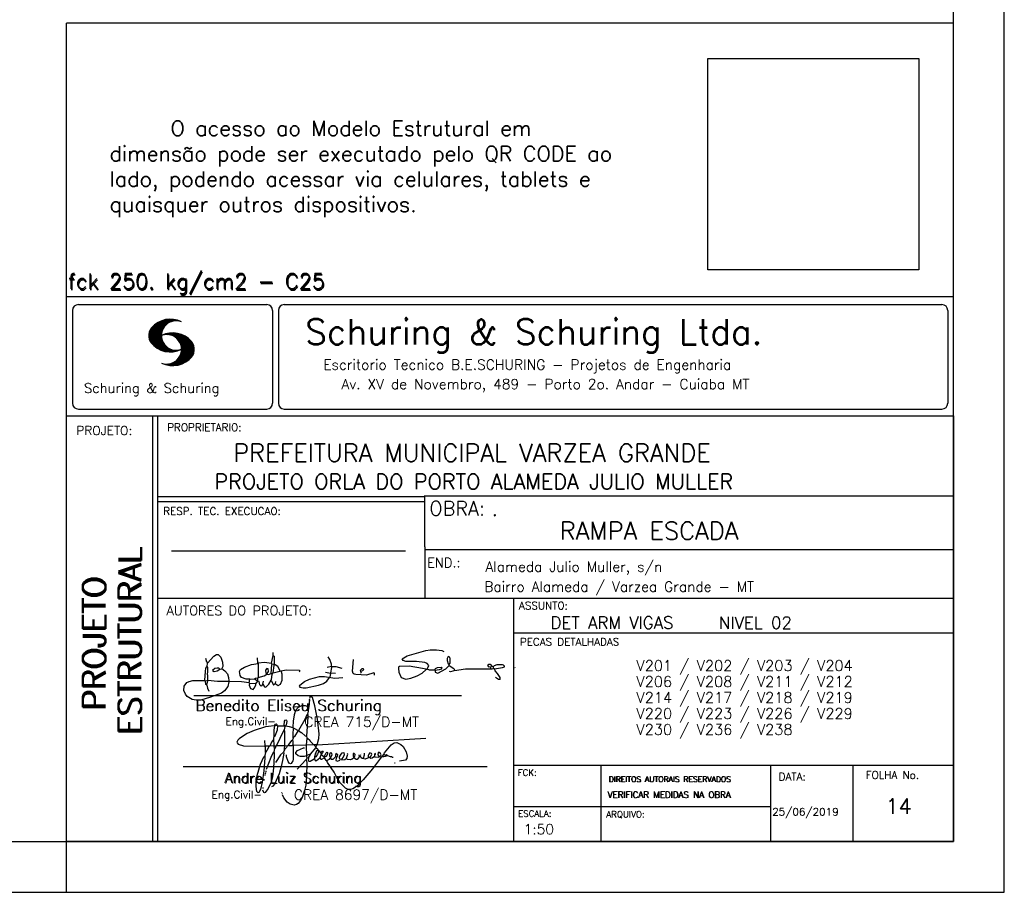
# Model space of a CAD drawing. Extents: x 0 to 119, y 0 to 84.
# Tile 11 of 16: x 99 to 119, y 0 to 17. Entities that reach past the tile are written whole.
import ezdxf

# ---------------------------------------------------------------- set-up
doc = ezdxf.new("R2010")
doc.units = 0
doc.header["$MEASUREMENT"] = 0
doc.layers.get('0').update_dxf_attribs({"linetype": 'CONTINUOUS'})
for name, color, linetype in [('1', 1, 'CONTINUOUS'), ('2', 2, 'CONTINUOUS'), ('6', 6, 'CONTINUOUS'), ('8', 8, 'CONTINUOUS')]:
    doc.layers.add(name, color=color, linetype=linetype)
doc.styles.get("Standard").update_dxf_attribs({"font": 'ROMANS.SHX'})
picture_1 = doc.add_image_def('image1.png', size_in_pixel=(300, 300))

# ---------------------------------------------------------------- blocks, each defined once
blk = doc.blocks.new('assinaturabenedito')
at = {"color": 162}
for points in [[(155.13, 165.22), (153.4, 165.22), (152.58, 165.54), (153.16, 166.78), (152.67, 167.35), (151.85, 167.68), (149.14, 168.01), (145.61, 168.01), (144.71, 168.34), (144.46, 168.91), (146.1, 169.9), (152.17, 171.62), (153.65, 171.87), (155.7, 171.87), (157.43, 171.62), (158.08, 171.29)], [(80.21, 160.29), (79.88, 160.45), (79.72, 161.68), (80.29, 161.77), (80.46, 162.01), (80.54, 163.49), (80.37, 163.74), (80.54, 164.8), (80.46, 166.12), (80.29, 166.36), (80.37, 167.51), (82.43, 169.81), (83.41, 170.39), (83.9, 170.39), (84.81, 169.48), (85.38, 167.84), (85.46, 166.36), (85.13, 165.71), (86.12, 164.97), (86.94, 163.98), (87.35, 162.83), (87.43, 161.68), (87.19, 161.52), (83.66, 161.52), (80.46, 161.77)], [(80.46, 167.68), (80.21, 167.84), (79.88, 169.07)], [(96.95, 167.51), (96.79, 169.24)], [(101.55, 163.82), (102.04, 164.31), (102.28, 166.78), (102.28, 167.1), (101.55, 167.19), (101.46, 167.51), (101.96, 170.06), (102.28, 169.81), (102.28, 167.27)], [(101.96, 170.06), (102.04, 170.96)], [(120.99, 164.31), (121.24, 166.12), (121.16, 167.19), (120.66, 168.66), (120.09, 169.57)], [(135.35, 163.57), (135.27, 164.23), (135.11, 164.31), (132.64, 163.57), (129.12, 163.74), (128.62, 163.9), (128.3, 164.15), (128.05, 164.89), (128.46, 168.66)], [(159.89, 166.69), (159.89, 167.1), (160.22, 167.51), (160.22, 168.91), (160.05, 169.48), (159.56, 169.65), (159.23, 168.99), (159.23, 168.42), (159.56, 167.27), (159.8, 167.19)], [(79.55, 161.85), (79.72, 164.8), (79.88, 165.87), (80.21, 166.28)], [(84.48, 165.54), (84.15, 165.87), (83.57, 165.87), (82.84, 165.71), (82.1, 165.05), (82.59, 164.8), (83.57, 164.97), (84.48, 165.54)], [(84.48, 165.54), (85.05, 165.63)], [(94.32, 162.18), (93.09, 162.18), (91.53, 162.83), (91.12, 163.41), (90.96, 164.8), (91.29, 165.38), (92.52, 166.2), (94.82, 167.1), (97.03, 167.43), (97.11, 162.92)], [(101.46, 167.43), (99.17, 167.76), (97.11, 167.51)], [(98.59, 160.54), (99.17, 159.71), (99.58, 159.63), (100.56, 160.62), (101.38, 161.93), (102.12, 160.29), (102.69, 160.78), (103.6, 160.12), (104.42, 160.54), (104.99, 161.85), (104.99, 163.9), (104.66, 164.97), (106.3, 165.3), (110.57, 165.22), (110.74, 164.97), (110.49, 164.56)], [(99.9, 163.9), (100.48, 164.8), (100.4, 165.63), (99.9, 165.79), (99.49, 165.22), (99.58, 164.23), (99.82, 164.15)], [(101.3, 164.07), (101.55, 167.1)], [(104.34, 164.97), (103.51, 166.36), (102.69, 166.94), (102.37, 166.94)], [(121.16, 166.36), (119.76, 166.04)], [(121.24, 166.2), (121.48, 166.36), (122.55, 166.36), (124.6, 165.87)], [(130.84, 164.8), (130.76, 165.22), (131.25, 165.79), (131.58, 165.71), (131.66, 165.3), (131.41, 164.97), (130.84, 164.8)], [(152.26, 165.38), (152.17, 165.54), (151.11, 165.79), (146.68, 166.53), (143.56, 166.36), (143.23, 166.2), (143.15, 165.79), (143.31, 164.56), (144.13, 162.83), (145.61, 162.26), (147.25, 162.51), (149.38, 163.33), (151.02, 164.23), (152.26, 165.38)], [(152.26, 165.38), (152.5, 165.54)], [(155.21, 165.05), (155.13, 165.3), (155.37, 165.71), (156.03, 166.04), (157.26, 166.2), (157.43, 165.87), (157.18, 165.54), (156.6, 165.3), (155.21, 165.05)], [(155.21, 165.05), (155.29, 164.48), (156.19, 164.23), (158.82, 165.63), (159.89, 166.69), (161.36, 165.79), (161.61, 165.3), (161.61, 165.13), (161.12, 164.89), (160.3, 164.64), (159.97, 164.72)], [(161.61, 165.13), (165.22, 165.63), (174, 165.63), (174.41, 165.71), (174.49, 166.28)], [(176.63, 162.1), (176.63, 162.75), (175.81, 164.15), (174.99, 164.97), (174.82, 165.63), (177.36, 166.04), (178.02, 166.28), (178.02, 166.53), (177.78, 166.86), (177.36, 166.94), (175.56, 166.94), (174.66, 166.61), (174.49, 166.36), (173.02, 166.2), (172.61, 166.69), (172.93, 167.19), (173.34, 167.19), (173.75, 166.86), (173.84, 166.45)], [(173.59, 165.63), (173.59, 166.12)], [(174.82, 165.63), (174.58, 165.71)], [(181.55, 165.95), (181.47, 166.12)], [(94.08, 161.03), (94.32, 162.18), (95.88, 162.34), (96.21, 162.59), (96.95, 162.67)], [(96.87, 161.77), (96.54, 161.77), (95.88, 162.26)], [(98.59, 160.54), (98.1, 159.96), (97.61, 160.37), (97.36, 161.44), (96.87, 161.6), (97.03, 162.75), (99.08, 163.33), (99.9, 163.9), (100.48, 163.74), (101.3, 164.07), (101.55, 163.9), (101.38, 162.01)], [(102.04, 164.31), (104.58, 164.97)], [(110.74, 160.29), (110.57, 159.96), (110.74, 159.63), (111.88, 159.39), (112.87, 159.39), (116.89, 160.21), (118.53, 160.86), (119.68, 161.6), (120.5, 162.83)], [(110.74, 160.29), (112.29, 161.44), (113.94, 162.18), (117.22, 163.08), (118.86, 163.16), (122.22, 162.59), (124.85, 162.83)], [(120.83, 164.15), (119.19, 164.39)], [(120.83, 164.15), (120.58, 163)], [(120.83, 164.15), (121.07, 164.31), (122.47, 164.23)], [(130.84, 164.8), (130.76, 164.48), (130.92, 164.23)], [(176.63, 162.1), (176.13, 162.1), (175.07, 162.75)], [(176.63, 162.1), (176.63, 162.1)], [(87.43, 161.36), (87.1, 159.8), (86.04, 158.4), (84.97, 157.66), (81.44, 156.27), (78.16, 155.28), (76.68, 155.28), (75.37, 155.53), (73.73, 156.51), (73.15, 157.25), (72.66, 158.56), (72.74, 159.96), (73.65, 161.11), (74.38, 161.52), (75.53, 161.77), (79.64, 161.77)], [(80.21, 160.29), (80.46, 161.6)], [(80.21, 160.29), (80.37, 159.22), (80.87, 158.32)], [(94.08, 161.03), (91.53, 161.36), (87.43, 161.52)], [(94.08, 161.03), (94.08, 160.86)], [(96.29, 160.7), (94.24, 160.86), (94.08, 160.21), (94.57, 159.14), (95.39, 158.89), (95.8, 159.22), (96.29, 160.29), (96.29, 160.7)], [(96.29, 160.7), (96.87, 161.52)], [(98.59, 160.54), (98.76, 161.6)], [(102.78, 160.78), (102.86, 161.52)]]:
    blk.add_lwpolyline(points, dxfattribs=at)
blk = doc.blocks.new('assinaturanadre')
at = {"color": 162}
for points in [[(-225.3, 18.87), (-225.71, 15.34), (-225.87, 15.1), (-226.28, 15.26), (-226.36, 15.59), (-227.18, 16), (-229.07, 16), (-230.71, 15.18), (-231.94, 13.7), (-232.6, 11.73), (-233.01, 8.69), (-233.17, 5.9), (-233.01, 5.41), (-233.26, 2.62), (-233.26, 1.06), (-233.09, 0.65), (-233.34, -0.09), (-233.17, -0.67), (-233.17, -2.55), (-233.67, -2.8), (-235.23, -2.8), (-235.14, -2.23), (-233.42, -0.17)], [(-225.3, 18.87), (-225.46, 18.87), (-225.54, 18.46)], [(-225.3, 18.87), (-225.22, 19.04)], [(-221.69, -2.31), (-221.03, 0.57), (-220.87, 2.86), (-221.52, 9.6), (-222.84, 15.92), (-223.98, 19.86), (-224.56, 20.6), (-224.89, 20.68), (-225.22, 20.19), (-225.22, 19.53)], [(-225.87, 15.1), (-225.95, 13.46), (-226.28, 11.98), (-226.61, 11.73), (-227.59, 9.51), (-230.47, 4.42), (-229.32, 3.44), (-229.07, 3.44), (-227.43, 1.88), (-226.69, 1.63), (-226.61, 0.81), (-226.86, -2.47), (-226.77, -7.81), (-226.53, -8.71), (-226.86, -9.37), (-226.61, -10.68), (-226.69, -17.25), (-227.1, -21.27), (-227.76, -23.82), (-228.83, -27.19), (-229.56, -28.58), (-230.71, -29.9), (-231.53, -30.47), (-232.52, -30.72), (-234.41, -30.31), (-235.88, -29.24), (-237.44, -27.27), (-238.1, -25.79)], [(-237.2, 6.72), (-237.03, 8.78), (-236.78, 9.27), (-236.46, 9.43), (-236.13, 9.27), (-235.96, 8.53), (-236.29, 7.05), (-236.62, 6.39), (-236.87, 6.31)], [(-226.28, 11.98), (-226.12, 11.9), (-226.12, 10.83), (-226.69, 1.71)], [(-240.48, 6.64), (-245.98, 6.07), (-251.39, 4.42), (-254.59, 2.95), (-256.81, 1.55), (-258.37, 0.4), (-259.02, -0.26), (-259.43, -1.08), (-259.35, -1.49), (-258.86, -2.06), (-256.4, -2.8), (-246.55, -3.05), (-246.22, -2.8), (-246.39, -0.34)], [(-237.2, 6.72), (-236.95, 6.23), (-237.2, 4.67), (-237.61, 4.26), (-241.05, -2.97), (-241.95, -3.05), (-242.12, 0.81), (-241.95, 1.47), (-241.46, 1.88), (-240.4, 4.59), (-240.23, 6.56), (-237.36, 6.56), (-237.2, 6.72)], [(-241.87, 6.48), (-242.12, 4.51), (-242.04, 1.47)], [(-240.48, 6.64), (-240.48, 6.97), (-241.05, 7.38), (-241.63, 7.22), (-241.79, 6.64)], [(-240.48, 6.64), (-240.31, 6.64)], [(-236.54, 6.48), (-234.98, 6.31), (-233.26, 5.82)], [(-233.01, 5.41), (-232.68, 5.49), (-230.63, 4.34), (-232.35, 1.55), (-233.01, 0.89)], [(-242.2, 0.15), (-243.19, -1.16), (-244.01, -2.97), (-246.22, -2.97)], [(-237.28, 4.51), (-237.03, 4.1), (-237.11, -2.72), (-237.36, -2.88), (-240.89, -2.88)], [(-230.47, 4.42), (-230.47, 4.42)], [(-226.61, 0.81), (-226.36, 0.81), (-225.22, -0.17), (-224.97, -0.67), (-223.74, -1.9), (-223.66, -2.39), (-226.77, -2.55)], [(-221.69, -2.31), (-170.73, 0.81)], [(-246.14, -3.05), (-246.22, -5.76), (-246.06, -6), (-246.39, -7.4), (-246.3, -8.47), (-246.88, -14.54), (-247.62, -19.96), (-248.44, -23.33), (-249.18, -24.72), (-249.5, -24.89), (-250.08, -24.31), (-250.41, -21.93), (-250.41, -19.88), (-250, -16.76), (-248.44, -11.5), (-246.88, -7.97), (-246.47, -7.65)], [(-241.87, -4.11), (-242.12, -5.76), (-241.95, -6), (-241.95, -7.73), (-242.2, -13.15), (-242.78, -17.42), (-243.43, -19.96), (-244.74, -22.83), (-246.14, -24.72), (-246.47, -24.89), (-246.8, -24.72), (-247.21, -23.66)], [(-244.33, -3.05), (-245.32, -5.02), (-245.98, -5.84)], [(-242.04, -2.88), (-243.92, -2.97)], [(-237.11, -2.97), (-237.28, -3.87), (-237.28, -4.53), (-237.11, -4.69), (-237.61, -5.76), (-237.44, -6.25), (-238.02, -9.78), (-238.59, -12.57), (-239.66, -15.94), (-241.79, -20.78), (-242.61, -21.85), (-243.27, -22.1)], [(-241.13, -2.97), (-241.54, -3.95), (-241.87, -4.11), (-241.95, -3.13)], [(-235.31, -2.64), (-235.8, -2.97), (-237.11, -2.88)], [(-235.88, -2.97), (-236.13, -3.62), (-237.03, -4.61)], [(-233.09, -2.8), (-233.01, -9.29), (-233.17, -9.94), (-233.91, -11.18), (-234.32, -11.26), (-234.9, -11.01), (-235.39, -10.27), (-236.13, -8.06), (-236.21, -7.15)], [(-226.86, -2.55), (-233.17, -2.72)], [(-226.77, -7.56), (-227.84, -7.89), (-229.65, -7.89), (-230.71, -7.48), (-231.7, -6.66), (-231.78, -6), (-230.96, -5.1), (-228.25, -3.79), (-227.68, -3.79)], [(-222.43, -3.29), (-222.43, -3.7), (-224.97, -6.82), (-226.61, -7.4)], [(-221.69, -2.31), (-223.57, -2.39)], [(-221.85, -2.39), (-222.43, -3.29), (-222.84, -2.88), (-222.84, -2.55)], [(-222.43, -3.7), (-221.44, -4.36), (-221.36, -4.94), (-220.78, -5.18), (-220.29, -5.92), (-219.96, -6), (-219.47, -5.35), (-219.14, -5.26), (-218.98, -5.51), (-219.39, -6.5), (-219.96, -6.99), (-220.21, -7.56), (-220.46, -8.47), (-220.05, -9.04), (-219.55, -9.12), (-218.4, -8.55), (-217.91, -9.37), (-217.34, -9.7), (-216.02, -9.12), (-215.7, -8.71), (-215.04, -9.04), (-214.3, -9.04), (-212.99, -7.81), (-212.91, -7.07), (-212.66, -6.58), (-212.41, -6.58), (-212.17, -6.91), (-212.33, -7.81), (-212.58, -8.14), (-212.99, -7.97)], [(-190.51, -6.82), (-190.18, -6.17), (-187.06, -2.39), (-185.58, -1.41), (-184.35, -1.24), (-182.46, -2.23), (-181.32, -3.21), (-179.92, -5.59), (-179.43, -7.65), (-179.59, -8.79), (-180.25, -9.62), (-183.04, -10.03)], [(-242.12, -5.67), (-242.45, -6), (-243.51, -8.3), (-245.65, -13.97)], [(-237.61, -5.76), (-239, -7.15), (-241.38, -10.6)], [(-226.04, -8.47), (-226.45, -8.63)], [(-225.05, -6.91), (-226.04, -8.55), (-225.87, -8.79), (-225.95, -9.7), (-225.54, -10.03), (-224.97, -10.03), (-223.16, -8.96)], [(-221.36, -4.85), (-222.18, -5.35), (-222.34, -6.09), (-222.75, -6.66), (-223.08, -7.97), (-223.08, -8.88), (-222.67, -9.78), (-222.34, -9.86), (-222.01, -9.78), (-220.54, -8.47)], [(-221.19, -5.1), (-221.28, -6.09), (-221.6, -6.74), (-222.43, -8.06), (-222.92, -8.38)], [(-219.96, -6), (-219.8, -6.74)], [(-219.8, -6.82), (-219.88, -7.07)], [(-219.8, -6.91), (-218.57, -7.89), (-218.32, -7.73), (-217.58, -6.17), (-217.26, -5.84), (-216.93, -6), (-216.85, -6.82), (-217.58, -7.81), (-218.4, -8.22), (-218.49, -7.97)], [(-218.4, -8.22), (-218.4, -8.47)], [(-190.51, -6.82), (-189.52, -7.32), (-189.77, -7.81), (-190.42, -8.06), (-191.57, -7.97), (-195.76, -13.72), (-200.19, -18.89), (-203.31, -21.93), (-205.03, -23), (-206.1, -23.33), (-207.49, -23.25), (-208.48, -22.67), (-210.94, -20.21), (-212.58, -17.66), (-213.81, -15.2), (-216.85, -10.6), (-217.17, -9.78)], [(-215.53, -8.3), (-215.86, -7.73), (-215.86, -6.82), (-215.45, -6), (-215.2, -6), (-214.96, -6.33), (-214.88, -7.23), (-215.53, -8.3)], [(-215.53, -8.3), (-215.53, -8.63)], [(-212.66, -8.14), (-212.99, -9.37), (-212.91, -9.78), (-212.25, -10.03), (-211.18, -9.53), (-210.94, -9.29), (-211.27, -8.63), (-211.27, -8.06), (-210.86, -7.23), (-210.03, -6.09), (-209.3, -6), (-209.05, -7.15), (-209.54, -8.14), (-210.36, -9.12), (-210.2, -9.37), (-208.72, -9.21), (-207.9, -8.63), (-207.41, -6.82), (-207.49, -6.41)], [(-212.66, -6.58), (-212.91, -6.33)], [(-210.36, -9.12), (-210.86, -9.21)], [(-204.54, -8.14), (-204.54, -8.55), (-205.28, -9.12), (-206.26, -9.45), (-207.49, -9.29), (-207.9, -8.79)], [(-204.54, -8.14), (-204.04, -7.81), (-203.96, -6.99), (-204.37, -6.41), (-204.78, -6.41), (-204.87, -7.73), (-204.54, -8.14)], [(-202.24, -7.15), (-202.08, -8.06), (-202.98, -9.29), (-203.47, -9.29), (-204.45, -8.63)], [(-201.42, -7.07), (-201.5, -7.48), (-201.25, -8.22), (-200.6, -8.71), (-200.02, -8.71)], [(-201.09, -6.5), (-201.09, -6.5)], [(-196.33, -7.48), (-197.23, -8.3), (-198.14, -8.71), (-199.2, -9.04), (-199.78, -8.96), (-199.94, -8.63), (-199.53, -7.07), (-199.53, -6.25)], [(-196.33, -7.48), (-196.09, -6.82), (-196.17, -6.41), (-196.99, -6.17), (-197.56, -6.82), (-197.73, -7.32), (-197.73, -7.81), (-197.48, -8.22)], [(-194.77, -7.89), (-195.84, -8.71), (-196.5, -8.79), (-197.15, -8.38)], [(-194.77, -7.23), (-194.28, -6.74), (-194.28, -6.41), (-194.77, -6.74), (-194.77, -7.23)], [(-194.77, -7.23), (-194.77, -7.97), (-194.61, -8.06), (-193.13, -8.14), (-192.15, -7.81), (-191.74, -7.97)], [(-192.06, -7.73), (-191.74, -7.07), (-191.98, -6.5), (-192.64, -6), (-193.13, -6), (-193.3, -7.07), (-192.64, -7.81)], [(-190.51, -6.82), (-191.33, -7.89)], [(-189.44, -7.23), (-189.11, -6.99), (-188.78, -7.32)], [(-189.44, -7.23), (-189.19, -7.56), (-188.7, -7.4), (-187.39, -7.81), (-186.73, -7.81), (-186.48, -8.14), (-186.07, -8.22)], [(-226.86, -9.29), (-231.21, -13.8)], [(-185.42, -10.77), (-185.17, -10.77)], [(-246.39, -16.43), (-246.39, -16.84)], [(-246.06, -15.36), (-246.22, -16.1)], [(-245.81, -14.54), (-245.89, -15.03)], [(-247.29, -22.34), (-247.29, -22.92)], [(-246.8, -18.57), (-246.88, -19.06)], [(-238.43, -24.64), (-238.43, -24.81)], [(-238.26, -25.22), (-238.18, -25.46)]]:
    blk.add_lwpolyline(points, dxfattribs=at)

msp = doc.modelspace()

# ---------------------------------------------------------------- linework, layer by layer
at = {"layer": '1', "linetype": 'Continuous'}
for p, q in [((118.900002, 0), (118.900002, 84.099998)), ((100.400002, 0), (100.400002, 1)), ((0, 0), (118.900002, 0))]:
    msp.add_line(p, q, dxfattribs=at)
at = {"layer": '2', "linetype": 'Continuous'}
for p, q in [((100.400002, 1), (100.400002, 17.142713)), ((117.900002, 17.142713), (100.400002, 17.142713)), ((100.400002, 11.755142), (117.900002, 11.755135)), ((100.400002, 1), (100.400002, 11.755142)), ((100.515984, 11.477417), (100.515984, 9.648308)), ((100.632485, 11.593918), (104.348992, 11.593918)), ((104.465493, 11.477417), (104.465493, 9.648308)), ((104.578744, 11.477417), (104.578744, 9.648308)), ((104.695244, 11.593918), (117.667504, 11.593918)), ((117.784005, 11.477417), (117.784005, 9.648308)), ((102.021767, 10.985771), (102.328316, 11.29232)), ((102.022118, 10.971992), (102.345925, 11.295792)), ((102.022164, 11.000305), (102.308007, 11.286148)), ((102.022484, 10.958214), (102.364266, 11.300003)), ((102.024361, 11.016647), (102.288399, 11.280685)), ((102.024468, 10.94606), (102.381127, 11.302727)), ((102.026574, 11.03299), (102.265404, 11.271812)), ((102.026696, 10.934158), (102.396309, 11.303772)), ((102.028939, 10.922256), (102.412331, 11.305649)), ((102.032174, 10.911354), (102.426827, 11.306015)), ((102.035912, 10.900948), (102.44201, 11.307053)), ((102.039651, 10.890556), (102.456277, 11.307182)), ((102.043557, 10.880333), (102.469246, 11.306015)), ((102.408669, 11.2313), (102.483056, 11.305702)), ((102.438058, 11.246552), (102.495736, 11.30423)), ((102.462868, 11.257233), (102.508401, 11.302757)), ((102.481972, 11.262199), (102.521233, 11.30146)), ((102.502465, 11.268562), (102.533059, 11.299149)), ((102.518487, 11.270424), (102.5449, 11.296837)), ((102.534478, 11.272285), (102.557, 11.294807)), ((102.550469, 11.274147), (102.568551, 11.292221)), ((102.032433, 11.052986), (102.239464, 11.26001)), ((102.039254, 11.073952), (102.210518, 11.245209)), ((102.048607, 10.871239), (102.32058, 11.143219)), ((102.052743, 11.10157), (102.174309, 11.223145)), ((102.053643, 10.862129), (102.302117, 11.110611)), ((102.058678, 10.853035), (102.291588, 11.085945)), ((102.064263, 10.84449), (102.283593, 11.06382)), ((102.070778, 10.836868), (102.279656, 11.045746)), ((102.077294, 10.829247), (102.275872, 11.027817)), ((102.083809, 10.821625), (102.274163, 11.011971)), ((102.090554, 10.814232), (102.27311, 10.99678)), ((102.096932, 10.807419), (102.270302, 10.980797)), ((102.104729, 10.800133), (102.273202, 10.968597)), ((102.111825, 10.793083), (102.274117, 10.955383)), ((102.119164, 10.786293), (102.275155, 10.942276)), ((102.126824, 10.779808), (102.277611, 10.930595)), ((102.134484, 10.773323), (102.280083, 10.918922)), ((102.142129, 10.766846), (102.28254, 10.907249)), ((102.150094, 10.760674), (102.285897, 10.896469)), ((102.158333, 10.754768), (102.289651, 10.886078)), ((102.33149, 10.998619), (102.346154, 11.013283)), ((102.348687, 11.001663), (102.365319, 11.018303)), ((102.363152, 11.001991), (102.384881, 11.023735)), ((102.377602, 11.002319), (102.401894, 11.026611)), ((102.392068, 11.002647), (102.419472, 11.030045)), ((102.40458, 11.001007), (102.435235, 11.03167)), ((102.417229, 10.999535), (102.451501, 11.033806)), ((102.429986, 10.998154), (102.466195, 11.034363)), ((102.441216, 10.995239), (102.480889, 11.03492)), ((102.452431, 10.992317), (102.495598, 11.035484)), ((102.464333, 10.990074), (102.50898, 11.034729)), ((102.474877, 10.986488), (102.523156, 11.034767)), ((102.484322, 10.981789), (102.536187, 11.033653)), ((102.494317, 10.977654), (102.548455, 11.031792)), ((102.504601, 10.973801), (102.561593, 11.0308)), ((102.514306, 10.969368), (102.573754, 11.028824)), ((102.522408, 10.963333), (102.585229, 11.026146)), ((102.532494, 10.959282), (102.597603, 11.024391)), ((102.540383, 10.953033), (102.608834, 11.021484)), ((102.549111, 10.947632), (102.619698, 11.018219)), ((102.556161, 10.940536), (102.630761, 11.015137)), ((102.565194, 10.93544), (102.641869, 11.012115)), ((102.572106, 10.928207), (102.65223, 11.008339)), ((102.579827, 10.921783), (102.662606, 11.004555)), ((102.585915, 10.913734), (102.673302, 11.001122)), ((102.594002, 10.907692), (102.683312, 10.997002)), ((102.599907, 10.899467), (102.692727, 10.992279)), ((102.606621, 10.892029), (102.702447, 10.987854)), ((102.611748, 10.883018), (102.712227, 10.983505)), ((102.617653, 10.874802), (102.721871, 10.979012)), ((102.623757, 10.866768), (102.730431, 10.973442)), ((102.629494, 10.858353), (102.739998, 10.968857)), ((102.633523, 10.848244), (102.74865, 10.963379)), ((102.63839, 10.838989), (102.757043, 10.957634)), ((102.643319, 10.829773), (102.765557, 10.952019)), ((102.648354, 10.817596), (102.775673, 10.944923)), ((102.652337, 10.806755), (102.785027, 10.939453)), ((102.656197, 10.794724), (102.793786, 10.932312)), ((102.659859, 10.781189), (102.803063, 10.924393)), ((102.662652, 10.768639), (102.811745, 10.91774)), ((102.66523, 10.753647), (102.820916, 10.90934)), ((102.666314, 10.73967), (102.829201, 10.90255)), ((102.66729, 10.698235), (102.84977, 10.880722)), ((102.667901, 10.725861), (102.836678, 10.894646)), ((102.668114, 10.711845), (102.843789, 10.887527)), ((102.166573, 10.748863), (102.293404, 10.875694)), ((102.174798, 10.742966), (102.297204, 10.865356)), ((102.183388, 10.737427), (102.302071, 10.856102)), ((102.192223, 10.732109), (102.306954, 10.84684)), ((102.201058, 10.726807), (102.311837, 10.837578)), ((102.209878, 10.721497), (102.316918, 10.828537)), ((102.219185, 10.71666), (102.322838, 10.820305)), ((102.228631, 10.711967), (102.328744, 10.812088)), ((102.238076, 10.707275), (102.334664, 10.803864)), ((102.247536, 10.702599), (102.340798, 10.79586)), ((102.257638, 10.698563), (102.347695, 10.78862)), ((102.267739, 10.694519), (102.354607, 10.781387)), ((102.277825, 10.690483), (102.361504, 10.774155)), ((102.288201, 10.686714), (102.368584, 10.767105)), ((102.299004, 10.683372), (102.376473, 10.760849)), ((102.309792, 10.680031), (102.384362, 10.754601)), ((102.320595, 10.676697), (102.392251, 10.74836)), ((102.33207, 10.674026), (102.400323, 10.742287)), ((102.343621, 10.671448), (102.409234, 10.737053)), ((102.355172, 10.668869), (102.41813, 10.731819)), ((102.367196, 10.666748), (102.427041, 10.726585)), ((102.379601, 10.665009), (102.436257, 10.721664)), ((102.391991, 10.663277), (102.446251, 10.717522)), ((102.404778, 10.661919), (102.456246, 10.713379)), ((102.41813, 10.66114), (102.466225, 10.709244)), ((102.431496, 10.660355), (102.476906, 10.705772)), ((102.445305, 10.660042), (102.488122, 10.70285)), ((102.459756, 10.660355), (102.499337, 10.699936)), ((102.471291, 10.38913), (102.89573, 10.813568)), ((102.474206, 10.660667), (102.510674, 10.697136)), ((102.485131, 10.388832), (102.900948, 10.804665)), ((102.490594, 10.661674), (102.523842, 10.694931)), ((102.498955, 10.388527), (102.904992, 10.794571)), ((102.508156, 10.663521), (102.537621, 10.692986)), ((102.513772, 10.389206), (102.907525, 10.782967)), ((102.525292, 10.665939), (102.550774, 10.691422)), ((102.528802, 10.390091), (102.910821, 10.77211)), ((102.541863, 10.668861), (102.565743, 10.692741)), ((102.544091, 10.391251), (102.914101, 10.761261)), ((102.560265, 10.672806), (102.580132, 10.69268)), ((102.56054, 10.393555), (102.915566, 10.748596)), ((102.576974, 10.395859), (102.917245, 10.736137)), ((102.580102, 10.677895), (102.59446, 10.692261)), ((102.59446, 10.692261), (102.596535, 10.694336)), ((102.594857, 10.399597), (102.918938, 10.723679)), ((102.598122, 10.683296), (102.610558, 10.69574)), ((102.613045, 10.403664), (102.918511, 10.709122)), ((102.617165, 10.689835), (102.625374, 10.698044)), ((102.622353, 10.554344), (102.891091, 10.823074)), ((102.632821, 10.409302), (102.91813, 10.694611)), ((102.63308, 10.695976), (102.639565, 10.702461)), ((102.640725, 10.586838), (102.886773, 10.832893)), ((102.648705, 10.608963), (102.881814, 10.842072)), ((102.65693, 10.63131), (102.875085, 10.849472)), ((102.660699, 10.649239), (102.870354, 10.858894)), ((102.665169, 10.667847), (102.863503, 10.866165)), ((102.666237, 10.683037), (102.857552, 10.874352)), ((102.653298, 10.415634), (102.917763, 10.680092)), ((102.6764, 10.424599), (102.913491, 10.66169)), ((102.701272, 10.435333), (102.910225, 10.644287)), ((102.729577, 10.449501), (102.90162, 10.621544)), ((102.766121, 10.471909), (102.889016, 10.594803)), ((102.845025, 10.536674), (102.85772, 10.54937)), ((102.350319, 10.409546), (102.362588, 10.421799)), ((102.361458, 10.40654), (102.376412, 10.421486)), ((102.372597, 10.403542), (102.390221, 10.421173)), ((102.383751, 10.400551), (102.406151, 10.422958)), ((102.395669, 10.398346), (102.422158, 10.424828)), ((102.407601, 10.396141), (102.439583, 10.428116)), ((102.419549, 10.393929), (102.458703, 10.43309)), ((102.432137, 10.392387), (102.479928, 10.440178)), ((102.444954, 10.391075), (102.504067, 10.450188)), ((102.457772, 10.389755), (102.537148, 10.469131)), ((100.632485, 9.531807), (104.348992, 9.531807)), ((104.695244, 9.531807), (117.667504, 9.531807)), ((100.400002, 9.399994), (117.900002, 9.399994)), ((102.100381, 5.799995), (102.100381, 9.399994)), ((102.200387, 5.799995), (102.200387, 9.399994)), ((117.900002, 9.399994), (117.900002, 1)), ((107.468575, 7.799995), (102.200387, 7.799995)), ((117.900002, 7.814748), (107.456068, 7.814748)), ((107.468575, 6.816429), (107.468575, 7.814748)), ((107.468575, 7.699995), (102.200387, 7.699995)), ((107.468575, 6.816429), (107.468575, 5.799995)), ((102.470307, 6.739054), (107.088883, 6.739054)), ((107.468575, 6.7647), (117.900002, 6.764707)), ((102.100381, 1), (102.100381, 5.799995)), ((102.200387, 1), (102.200387, 5.799995)), ((102.200387, 5.799995), (117.900002, 5.799995)), ((109.220955, 4.799995), (109.220955, 5.799995)), ((109.220954, 5.120245), (117.900001, 5.120252)), ((109.220955, 1), (109.220955, 4.799995)), ((102.911416, 3.880456), (108.18985, 3.880456)), ((102.697602, 2.480272), (108.694489, 2.480272)), ((109.220955, 2.505768), (117.900002, 2.505775)), ((110.946786, 1), (110.946786, 2.505775)), ((114.296471, 1), (114.296471, 2.505775)), ((115.92097, 1), (115.92097, 2.505774)), ((109.220955, 1.691734), (114.296471, 1.691742)), ((117.900002, 1), (100.400002, 1))]:
    msp.add_line(p, q, dxfattribs=at)
for centre, radius, start, end in [((100.632485, 11.477417), 0.116502, 90, 180), ((104.348992, 11.477417), 0.116502, 0, 90), ((104.695244, 11.477417), 0.116502, 90, 180), ((117.667504, 11.477417), 0.116502, 0, 90), ((102.448083, 10.815277), 0.491555, 63.393265, 138.909058), ((102.563225, 10.98333), 0.291044, 68.851509, 291.148499), ((102.265145, 10.982269), 0.243989, 140.229431, 231.895096), ((102.492333, 10.543831), 0.491555, 41.090942, 116.606735), ((102.37719, 10.711891), 0.291044, 248.851501, 111.148491), ((102.448083, 11.15139), 0.491555, 218.229782, 296.60672), ((102.675271, 10.710823), 0.243989, 308.104889, 39.770576), ((102.492333, 10.879951), 0.491555, 243.393265, 321.770233), ((100.632485, 9.648308), 0.116502, 180, 270), ((104.348992, 9.648308), 0.116502, 270, 0), ((104.695244, 9.648308), 0.116502, 180, 270), ((117.667504, 9.648308), 0.116502, 270, 0)]:
    msp.add_arc(centre, radius, start, end, dxfattribs=at)
at = {"layer": '8', "linetype": 'Continuous'}
for p, q in [((117.900002, 1), (117.900002, 83.099998)), ((2.5, 1), (117.900002, 1))]:
    msp.add_line(p, q, dxfattribs=at)

# ---------------------------------------------------------------- block references
at = {"xscale": 0.06, "yscale": 0.06, "zscale": 0.06}
msp.add_blockref('assinaturabenedito', (98.35609, -5.52941), dxfattribs=at)
at = {"linetype": 'Continuous', "xscale": 0.042, "yscale": 0.042, "zscale": 0.042}
msp.add_blockref('assinaturanadre', (114.657351, 3.009054), dxfattribs=at)

# ---------------------------------------------------------------- texts
at = {"linetype": 'Continuous', "insert": (101.250101, 15.22062), "char_height": 0.3, "attachment_point": 1}
msp.add_mtext_dynamic_manual_height_columns('^IO acesso ao Modelo Estrutural em dimensão pode ser executado pelo QR CODE ao lado, podendo acessar via celulares, tablets e quaisquer outros dispositivos.', width=10.84065058, gutter_width=1.5, heights=[3.742444], dxfattribs=at)
at = {"layer": '1', "linetype": 'Continuous'}
for s, height, p in [('PREFEITURA MUNICIPAL VARZEA GRANDE', 0.35, (103.689236, 8.494706)), ('PROJETO ORLA DO PORTO ALAMEDA JULIO MULLER', 0.3, (103.318472, 7.952581)), ('.', 0.3, (108.784329, 7.423969)), ('RAMPA ESCADA', 0.35, (110.13009, 6.957007)), ('Alameda Julio Muller, s/n', 0.2, (108.663326, 6.322955)), ('Bairro Alameda / Varzea Grande - MT', 0.2, (108.640302, 5.930193)), ('25/06/2019', 0.15, (114.32041, 1.512631))]:
    msp.add_text(s, height=height, dxfattribs=at).set_placement(p)
at = {"layer": '1', "linetype": 'Continuous', "insert": (116.558913, 1.84874), "char_height": 0.3, "attachment_point": 1}
msp.add_mtext_dynamic_manual_height_columns('14', width=0.86139052, gutter_width=1, heights=[0], dxfattribs=at)
at = {"layer": '2', "linetype": 'Continuous'}
for s, height, p in [('fck 250. kg/cm2 - C25', 0.3, (100.428574, 11.907463)), ('fck 250. kg/cm2 - C25', 0.3, (100.44175, 11.880586)), ('Schuring & Schuring Ltda.', 0.5, (105.106835, 10.806786)), ('Escritorio Tecnico B.E.SCHURING - Projetos de Engenharia', 0.2, (105.464669, 10.308487)), ('Av. XV de Novembro, 489 - Porto 2o. Andar - Cuiaba MT', 0.2, (105.823189, 9.925888)), ('Schuring & Schuring', 0.19, (100.744332, 9.851486)), ('PROJETO:', 0.175, (100.593148, 9.02159)), ('PROPRIETARIO:', 0.15, (102.38453, 9.097366)), ('RESP. TEC. EXECUCAO:', 0.15, (102.306, 7.444514)), ('OBRA:', 0.278755, (107.555098, 7.434759)), ('END.:', 0.185837, (107.517898, 6.410233)), ('AUTORES DO PROJETO:', 0.185837, (102.37201, 5.463953)), ('ASSUNTO:', 0.15, (109.325458, 5.581304)), ('PECAS DETALHADAS', 0.15, (109.342866, 4.865594)), ('Benedito Eliseu Schuring', 0.22, (102.938317, 3.577287)), ('Benedito Eliseu Schuring', 0.22, (102.949791, 3.577287)), ('Eng.Civil-', 0.15, (103.537205, 3.298847)), ('CREA 715/D-MT', 0.2, (105.090738, 3.262761)), ('Andre Luiz Schuring', 0.2, (103.516734, 2.158081)), ('Andre Luiz Schuring', 0.2, (103.534292, 2.149201)), ('FCK:', 0.125, (109.300759, 2.299423)), ('DATA:', 0.15, (114.44804, 2.2071)), ('FOLHA No.', 0.15, (116.16551, 2.23814)), ('DIREITOS AUTORAIS RESERVADOS', 0.11, (111.09472, 2.176125)), ('DIREITOS AUTORAIS RESERVADOS', 0.11, (111.103692, 2.176125)), ('Eng.Civil-', 0.15, (103.262769, 1.853248)), ('CREA 8697/D-MT', 0.2, (104.883336, 1.825346)), ('VERIFICAR MEDIDAS NA OBRA', 0.125, (111.07148, 1.861862)), ('VERIFICAR MEDIDAS NA OBRA', 0.125, (111.080453, 1.861862)), ('ESCALA:', 0.125, (109.30703, 1.490738)), ('ARQUIVO:', 0.125, (111.04905, 1.475601)), ('1:50', 0.2, (109.417031, 1.144112))]:
    msp.add_text(s, height=height, dxfattribs=at).set_placement(p)
for s, p in [('ESTRUTURAL', (101.873726, 3.12536)), ('ESTRUTURAL', (101.873726, 3.094507)), ('PROJETO', (101.169091, 3.606125)), ('PROJETO', (101.169091, 3.575272))]:
    msp.add_text(s, height=0.45, rotation=90, dxfattribs=at).set_placement(p)
at = {"layer": '6', "linetype": 'Continuous'}
for s, height, p in [('DET ARM VIGAS ', 0.24, (109.946308, 5.198957)), ('NIVEL 02', 0.24, (113.268899, 5.196336)), ('V201 / V202 / V203 / V204', 0.21, (111.643899, 4.366299)), ('V206 / V208 / V211 / V212', 0.21, (111.643899, 4.051299)), ('V214 / V217 / V218 / V219', 0.21, (111.643899, 3.736299)), ('V220 / V223 / V226 / V229', 0.21, (111.643899, 3.421299)), ('V230 / V236 / V238', 0.21, (111.643899, 3.106299))]:
    msp.add_text(s, height=height, dxfattribs=at).set_placement(p)

# ---------------------------------------------------------------- pictures from other files: only their frames are drawn
at = {"linetype": 'Continuous'}
image = msp.add_image(picture_1, insert=(113.047897, 12.280867), size_in_units=(4.166667, 4.166667), dxfattribs=at)
image.dxf.flags = 7

doc.saveas('drawing.dxf')
